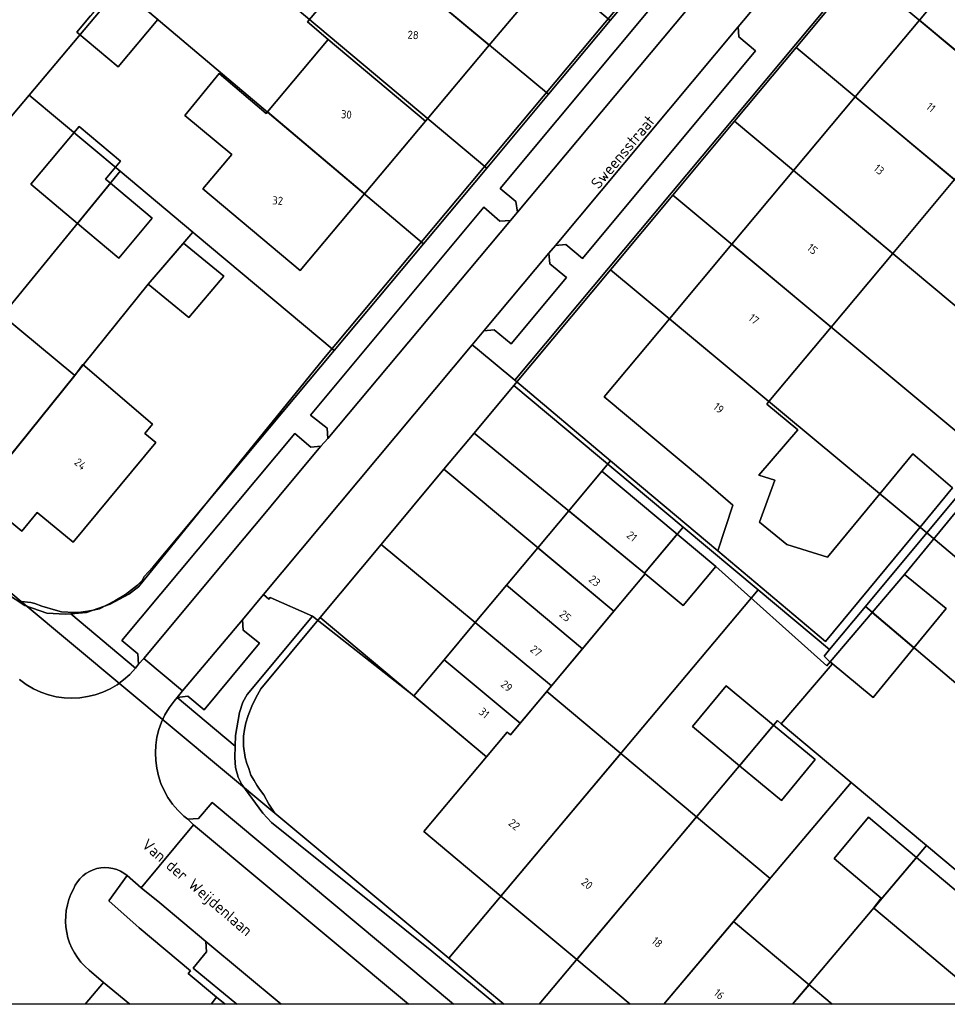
# Model space of a CAD drawing. Header units: metres. Extents: x 93498 to 93835, y 474827 to 475005.
# Tile 3 of 18: x 93585 to 93642, y 474827 to 474888. Entities that reach past the tile are written whole.
import ezdxf
from ezdxf.enums import TextEntityAlignment as Align
from ezdxf.lldxf.tags import DXFTag

# ---------------------------------------------------------------- set-up
doc = ezdxf.new("R2010")
doc.units = ezdxf.units.M
for name, color, linetype in [('B-WE-GR-BEPLANTING_CULTUUR_HEESTERS-G', 96, 'Continuous'), ('B-WE-GR-GROENVOORZIENING-G', 96, 'Continuous'), ('B-WE-KG-GRENS_PERCEEL-G', 150, 'KG-PERCEEL'), ('B-WE-OG-BEBOUWING-G', 3, 'Continuous'), ('B-WE-OG-BEBOUWING-T18', 2, 'Continuous'), ('B-WE-OG-BEBOUWING_HUISNUMMER-T18', 2, 'Continuous'), ('B-WE-OG-BEBOUWING_STRAATNAAM-T18', 3, 'Continuous'), ('B-WE-OG-TERREIN_ERF-G', 252, 'Continuous'), ('B-WE-VH-VERHARDING_BETONSTRAATSTEEN-G', 252, 'Continuous'), ('B-WE-VH-VERHARDING_OPEN-G', 252, 'Continuous'), ('B-WE-VH-VERHARDING_TEGEL-G', 252, 'Continuous')]:
    doc.layers.add(name, color=color, linetype=linetype)
doc.styles.add('NLCS-ISO', font='txt')
doc.styles.get("Standard").update_dxf_attribs({"font": 'arial.ttf'})
tags = doc.linetypes.add('KG-PERCEEL', pattern='A,5.5,-2,["P",Standard,S=1.8,R=0,X=-0.5,Y=-0.9],-2,5.5,-2,[5,NLCS.shx,S=0.75,R=0,X=0,Y=0],-2', length=19).pattern_tags.tags
tags[6] = DXFTag(74, 10)

msp = doc.modelspace()

# ---------------------------------------------------------------- linework, layer by layer
msp.add_lwpolyline([(93498.56, 475004.928), (93713.6, 475004.928), (93713.6, 474827.2), (93498.56, 474827.2)], close=True)
at = {"layer": 'B-WE-GR-BEPLANTING_CULTUUR_HEESTERS-G', "ltscale": 0.2, "flags": 128}
msp.add_lwpolyline([(93597.201, 474827.2), (93596.671, 474827.643), (93596.341, 474827.2)], dxfattribs=at)
at = {"layer": 'B-WE-GR-GROENVOORZIENING-G', "ltscale": 0.2, "flags": 128}
msp.add_lwpolyline([(93596.341, 474827.2), (93596.671, 474827.643), (93594.918, 474829.108), (93595.063, 474829.273), (93591.891, 474831.913), (93590.026, 474833.591), (93591.165, 474835.145), (93591.165, 474835.145, 0.51296), (93587.852, 474834.312), (93587.852, 474834.312, 0.359462), (93588.806, 474829.305), (93588.806, 474829.305), (93589.71, 474828.547), (93591.323, 474827.2)], format="xyb", dxfattribs=at)
at = {"layer": 'B-WE-KG-GRENS_PERCEEL-G', "ltscale": 0.2, "flags": 128}
for points in [[(93584.627, 474852.054), (93600.265, 474839.001), (93599.908, 474839.555), (93599.595, 474840.114), (93599.316, 474840.481), (93599.154, 474840.715), (93599.006, 474841.004), (93598.8, 474841.342), (93598.658, 474841.756), (93598.545, 474842.048), (93598.442, 474842.43), (93598.348, 474843.131), (93598.34, 474843.432), (93598.349, 474843.752), (93598.403, 474844.165), (93598.476, 474844.561), (93598.632, 474845.018), (93598.851, 474845.586), (93599.091, 474846.103), (93599.399, 474846.662), (93603.068, 474851.057), (93606.84, 474855.575), (93610.71, 474860.211), (93612.567, 474862.435), (93615.023, 474865.376), (93620.983, 474872.517), (93624.828, 474877.125), (93628.641, 474881.693), (93632.438, 474886.242), (93636.396, 474890.984), (93640.273, 474895.63), (93644.166, 474900.295), (93647.916, 474904.787), (93651.761, 474909.394), (93657.161, 474915.864), (93668.952, 474929.991), (93669.407, 474930.491), (93669.996, 474931.073), (93671.018, 474931.585), (93672.022, 474931.882), (93672.474, 474931.991), (93672.935, 474931.994), (93673.407, 474932.087), (93673.816, 474932.068), (93674.791, 474931.867), (93675.618, 474931.528), (93676.469, 474931.236), (93659.551, 474945.422), (93660.778, 474944.103), (93661.144, 474943.761), (93661.484, 474943.311), (93661.794, 474942.787), (93662.044, 474942.346), (93662.223, 474941.9), (93662.384, 474941.47), (93662.518, 474940.932), (93662.584, 474940.352), (93662.567, 474939.712), (93662.491, 474938.925), (93662.347, 474938.327), (93662.212, 474937.819), (93661.835, 474937.024), (93661.262, 474936.036), (93660.958, 474935.638), (93660.568, 474935.215), (93658.238, 474932.431), (93656.172, 474929.962), (93654.291, 474927.714), (93652.424, 474925.483), (93650.537, 474923.228), (93648.654, 474920.978), (93646.159, 474917.996), (93640.238, 474910.92), (93636.466, 474906.414), (93632.616, 474901.812), (93628.765, 474897.21), (93624.866, 474892.55), (93620.967, 474887.891), (93617.164, 474883.346), (93613.345, 474878.782), (93609.446, 474874.123), (93603.942, 474867.546), (93592.742, 474854.162), (93592.204, 474853.602), (93592.083, 474853.343), (93591.806, 474853.054), (93591.056, 474852.476), (93590.397, 474852.084), (93589.886, 474851.828), (93589.462, 474851.597), (93589.062, 474851.51), (93588.728, 474851.464), (93588.308, 474851.394), (93587.902, 474851.377), (93587.118, 474851.417), (93586.737, 474851.51), (93585.9, 474851.758), (93585.459, 474851.934), (93585.207, 474851.984), (93584.627, 474852.054)], [(93605.415, 474908.845), (93601.577, 474904.268), (93601.56, 474904.248), (93620.967, 474887.891), (93624.866, 474892.55), (93605.415, 474908.845)], [(93569.454, 474864.718), (93585.113, 474883.284), (93589.503, 474888.488), (93588.822, 474889.057), (93569.366, 474905.317), (93569.047, 474904.936), (93561.287, 474895.652), (93560.55, 474894.703), (93560.251, 474894.039), (93559.924, 474893.497), (93559.583, 474892.706), (93559.37, 474892.067), (93559.144, 474891.179), (93558.99, 474890.261), (93558.979, 474889.55), (93558.998, 474889.108), (93559.024, 474888.17), (93559.239, 474887.301), (93559.435, 474886.449), (93559.836, 474885.063), (93564.017, 474871.223), (93565.267, 474869.022), (93565.993, 474867.983), (93566.307, 474867.345), (93569.454, 474864.718)], [(93601.56, 474904.248), (93597.642, 474899.575), (93597.786, 474899.451), (93617.164, 474883.346), (93620.967, 474887.891), (93601.56, 474904.248)], [(93597.642, 474899.575), (93593.929, 474895.147), (93593.897, 474895.109), (93613.345, 474878.782), (93617.164, 474883.346), (93597.786, 474899.451), (93597.642, 474899.575)], [(93655.838, 474874.723), (93659.708, 474879.376), (93640.273, 474895.63), (93636.396, 474890.984), (93655.838, 474874.723)], [(93593.897, 474895.109), (93590.042, 474890.512), (93609.446, 474874.123), (93613.345, 474878.782), (93593.897, 474895.109)], [(93651.937, 474870.035), (93655.838, 474874.723), (93636.396, 474890.984), (93632.438, 474886.242), (93651.904, 474869.995), (93651.937, 474870.035)], [(93585.113, 474883.284), (93590.726, 474878.593), (93595.21, 474874.845), (93595.362, 474874.718), (93603.942, 474867.546), (93609.446, 474874.123), (93590.042, 474890.512), (93588.822, 474889.057), (93589.503, 474888.488), (93585.113, 474883.284)], [(93632.438, 474886.242), (93628.641, 474881.693), (93648.099, 474865.421), (93648.18, 474865.518), (93651.904, 474869.995), (93632.438, 474886.242)], [(93569.454, 474864.718), (93575.349, 474859.797), (93590.726, 474878.593), (93585.113, 474883.284), (93569.454, 474864.718)], [(93628.641, 474881.693), (93624.828, 474877.125), (93644.325, 474860.884), (93648.099, 474865.421), (93628.641, 474881.693)], [(93579.869, 474856.024), (93592.464, 474871.628), (93595.21, 474874.845), (93590.726, 474878.593), (93575.349, 474859.797), (93579.869, 474856.024)], [(93624.828, 474877.125), (93620.983, 474872.517), (93640.503, 474856.29), (93644.325, 474860.884), (93624.828, 474877.125)], [(93584.627, 474852.054), (93585.207, 474851.984), (93585.459, 474851.934), (93585.9, 474851.758), (93586.737, 474851.51), (93587.118, 474851.417), (93587.902, 474851.377), (93588.308, 474851.394), (93588.728, 474851.464), (93589.062, 474851.51), (93589.462, 474851.597), (93589.886, 474851.828), (93590.397, 474852.084), (93591.056, 474852.476), (93591.806, 474853.054), (93592.083, 474853.343), (93592.204, 474853.602), (93592.742, 474854.162), (93603.942, 474867.546), (93595.362, 474874.718), (93595.21, 474874.845), (93592.464, 474871.628), (93579.869, 474856.024), (93584.627, 474852.054)], [(93625.46, 474856.647), (93630.093, 474852.773), (93634.506, 474849.082), (93636.714, 474851.736), (93640.503, 474856.29), (93620.983, 474872.517), (93615.023, 474865.376), (93625.46, 474856.647)], [(93612.567, 474862.435), (93623.083, 474853.8), (93625.46, 474856.647), (93615.023, 474865.376), (93612.567, 474862.435)], [(93612.567, 474862.435), (93610.71, 474860.211), (93621.187, 474851.446), (93623.126, 474853.764), (93623.083, 474853.8), (93612.567, 474862.435)], [(93663.956, 474844.271), (93644.464, 474860.768), (93644.325, 474860.884), (93640.503, 474856.29), (93640.625, 474856.189), (93660.136, 474839.708), (93663.956, 474844.271)], [(93610.71, 474860.211), (93606.84, 474855.575), (93617.345, 474846.854), (93621.187, 474851.446), (93610.71, 474860.211)], [(93600.265, 474839.001), (93611.004, 474830.038), (93630.093, 474852.773), (93625.46, 474856.647), (93623.083, 474853.8), (93623.126, 474853.764), (93621.187, 474851.446), (93617.345, 474846.854), (93614.806, 474843.818), (93614.612, 474843.98), (93613.33, 474842.472), (93603.068, 474851.057), (93599.399, 474846.662), (93599.091, 474846.103), (93598.851, 474845.586), (93598.632, 474845.018), (93598.476, 474844.561), (93598.403, 474844.165), (93598.349, 474843.752), (93598.34, 474843.432), (93598.348, 474843.131), (93598.442, 474842.43), (93598.545, 474842.048), (93598.658, 474841.756), (93598.8, 474841.342), (93599.006, 474841.004), (93599.154, 474840.715), (93599.316, 474840.481), (93599.595, 474840.114), (93599.908, 474839.555), (93600.265, 474839.001)], [(93660.136, 474839.708), (93640.625, 474856.189), (93640.503, 474856.29), (93636.714, 474851.736), (93656.3, 474835.126), (93660.136, 474839.708)], [(93603.068, 474851.057), (93613.33, 474842.472), (93614.612, 474843.98), (93614.806, 474843.818), (93617.345, 474846.854), (93606.84, 474855.575), (93603.068, 474851.057)], [(93634.506, 474849.082), (93634.177, 474848.687), (93634.669, 474848.193), (93631.52, 474844.503), (93635.833, 474840.89), (93640.489, 474836.988), (93650.698, 474828.435), (93656.3, 474835.126), (93636.714, 474851.736), (93634.506, 474849.082)]]:
    msp.add_lwpolyline(points, close=True, dxfattribs=at)
for points in [[(93614.403, 474827.2), (93611.004, 474830.038), (93600.265, 474839.001), (93584.627, 474852.054), (93579.869, 474856.024), (93575.349, 474859.797), (93569.454, 474864.718), (93566.307, 474867.345), (93551.802, 474879.626), (93554.514, 474866.176), (93552.668, 474869.338), (93530.784, 474914.884), (93520.37, 474903.878), (93524.904, 474899.983), (93528.742, 474892.553), (93536.33, 474874.723), (93536.725, 474873.834), (93541.549, 474865.014), (93546.915, 474856.719), (93554.268, 474849.496), (93577.711, 474828.471), (93579.226, 474827.2)], [(93616.587, 474827.2), (93631.282, 474844.702), (93631.52, 474844.503), (93634.669, 474848.193), (93634.177, 474848.687), (93634.506, 474849.082), (93630.093, 474852.773), (93611.004, 474830.038), (93614.403, 474827.2)], [(93624.265, 474827.2), (93635.833, 474840.89), (93631.52, 474844.503), (93631.282, 474844.702), (93616.587, 474827.2)], [(93632.219, 474827.2), (93640.489, 474836.988), (93635.833, 474840.89), (93624.265, 474827.2)], [(93649.664, 474827.2), (93650.698, 474828.435), (93640.489, 474836.988), (93632.219, 474827.2)]]:
    msp.add_lwpolyline(points, dxfattribs=at)
at = {"layer": 'B-WE-OG-BEBOUWING-G', "ltscale": 0.2, "flags": 128}
for points in [[(93617.338, 474890.95), (93608.6, 474898.314), (93604.718, 474893.69), (93613.506, 474886.386), (93617.338, 474890.95)], [(93617.338, 474890.95), (93608.6, 474898.314), (93604.718, 474893.69), (93613.506, 474886.386), (93617.338, 474890.95)], [(93609.567, 474881.694), (93613.506, 474886.386), (93604.718, 474893.69), (93603.758, 474892.547), (93604.116, 474889.993), (93602.283, 474887.809), (93603.572, 474886.727), (93609.567, 474881.694)], [(93609.567, 474881.694), (93613.506, 474886.386), (93604.718, 474893.69), (93603.758, 474892.547), (93604.116, 474889.993), (93602.283, 474887.809), (93603.572, 474886.727), (93609.567, 474881.694)], [(93640.05, 474887.928), (93646.169, 474882.81), (93650.052, 474887.452), (93643.932, 474892.57), (93640.05, 474887.928)], [(93640.05, 474887.928), (93646.169, 474882.81), (93650.052, 474887.452), (93643.932, 474892.57), (93640.05, 474887.928)], [(93593.056, 474887.967), (93590.501, 474890.125), (93588.895, 474888.191), (93588.045, 474887.174), (93590.604, 474885.034), (93593.056, 474887.967)], [(93646.169, 474882.81), (93640.05, 474887.928), (93636.09, 474883.194), (93642.215, 474878.082), (93646.169, 474882.81)], [(93646.169, 474882.81), (93640.05, 474887.928), (93636.09, 474883.194), (93642.215, 474878.082), (93646.169, 474882.81)], [(93605.798, 474877.204), (93609.567, 474881.694), (93603.572, 474886.727), (93599.818, 474882.255), (93605.798, 474877.204)], [(93605.798, 474877.204), (93609.567, 474881.694), (93603.572, 474886.727), (93599.818, 474882.255), (93605.798, 474877.204)], [(93599.818, 474882.255), (93599.744, 474882.167), (93596.83, 474884.62), (93594.716, 474882.028), (93597.617, 474879.634), (93595.834, 474877.51), (93601.829, 474872.477), (93605.798, 474877.204), (93599.818, 474882.255)], [(93599.818, 474882.255), (93599.744, 474882.167), (93596.83, 474884.62), (93594.716, 474882.028), (93597.617, 474879.634), (93595.834, 474877.51), (93601.829, 474872.477), (93605.798, 474877.204), (93599.818, 474882.255)], [(93632.285, 474878.645), (93638.405, 474873.527), (93642.215, 474878.082), (93636.09, 474883.194), (93632.285, 474878.645)], [(93632.285, 474878.645), (93638.405, 474873.527), (93642.215, 474878.082), (93636.09, 474883.194), (93632.285, 474878.645)], [(93588.096, 474875.378), (93590.131, 474877.866), (93589.831, 474878.117), (93590.748, 474879.209), (93588.193, 474881.353), (93585.211, 474877.799), (93588.096, 474875.378)], [(93638.405, 474873.527), (93632.285, 474878.645), (93628.474, 474874.088), (93634.604, 474868.982), (93638.405, 474873.527)], [(93638.405, 474873.527), (93632.285, 474878.645), (93628.474, 474874.088), (93634.604, 474868.982), (93638.405, 474873.527)], [(93590.131, 474877.866), (93588.096, 474875.378), (93590.647, 474873.237), (93592.713, 474875.699), (93590.131, 474877.866)], [(93594.962, 474869.58), (93597.129, 474872.119), (93594.633, 474874.169), (93592.464, 474871.628), (93594.962, 474869.58)], [(93624.626, 474869.488), (93630.761, 474864.388), (93634.604, 474868.982), (93628.474, 474874.088), (93624.626, 474869.488)], [(93624.626, 474869.488), (93630.761, 474864.388), (93634.604, 474868.982), (93628.474, 474874.088), (93624.626, 474869.488)], [(93582.906, 474859.787), (93587.925, 474866.005), (93583.457, 474869.708), (93578.358, 474863.555), (93577.401, 474862.4), (93580.101, 474860.163), (93581.058, 474861.318), (93582.906, 474859.787)], [(93582.906, 474859.787), (93587.925, 474866.005), (93583.457, 474869.708), (93578.358, 474863.555), (93577.401, 474862.4), (93580.101, 474860.163), (93581.058, 474861.318), (93582.906, 474859.787)], [(93624.626, 474869.488), (93620.598, 474864.672), (93626.718, 474859.554), (93628.538, 474857.989), (93627.6, 474855.17), (93634.245, 474849.575), (93640.083, 474856.639), (93637.604, 474858.7), (93634.382, 474854.784), (93631.87, 474855.559), (93630.186, 474856.955), (93631.129, 474859.539), (93630.138, 474859.849), (93632.539, 474862.641), (93630.62, 474864.219), (93630.761, 474864.388), (93624.626, 474869.488)], [(93624.626, 474869.488), (93620.598, 474864.672), (93626.718, 474859.554), (93628.538, 474857.989), (93627.6, 474855.17), (93634.245, 474849.575), (93640.083, 474856.639), (93637.604, 474858.7), (93634.382, 474854.784), (93631.87, 474855.559), (93630.186, 474856.955), (93631.129, 474859.539), (93630.138, 474859.849), (93632.539, 474862.641), (93630.62, 474864.219), (93630.761, 474864.388), (93624.626, 474869.488)], [(93587.925, 474866.005), (93582.906, 474859.787), (93581.949, 474858.632), (93584.659, 474856.386), (93585.616, 474857.541), (93587.821, 474855.714), (93592.92, 474861.866), (93592.257, 474862.416), (93592.732, 474862.995), (93588.434, 474866.674), (93587.925, 474866.005)], [(93587.925, 474866.005), (93582.906, 474859.787), (93581.949, 474858.632), (93584.659, 474856.386), (93585.616, 474857.541), (93587.821, 474855.714), (93592.92, 474861.866), (93592.257, 474862.416), (93592.732, 474862.995), (93588.434, 474866.674), (93587.925, 474866.005)], [(93637.604, 474858.7), (93640.083, 474856.639), (93642.092, 474859.07), (93639.636, 474861.17), (93637.604, 474858.7)], [(93623.083, 474853.8), (93625.088, 474856.201), (93620.446, 474860.085), (93618.403, 474857.643), (93623.083, 474853.8)], [(93623.083, 474853.8), (93625.088, 474856.201), (93620.446, 474860.085), (93618.403, 474857.643), (93623.083, 474853.8)], [(93623.126, 474853.764), (93623.083, 474853.8), (93618.403, 474857.643), (93616.499, 474855.368), (93621.187, 474851.446), (93623.126, 474853.764)], [(93623.126, 474853.764), (93623.083, 474853.8), (93618.403, 474857.643), (93616.499, 474855.368), (93621.187, 474851.446), (93623.126, 474853.764)], [(93623.126, 474853.764), (93625.468, 474851.805), (93627.475, 474854.204), (93625.088, 474856.201), (93623.083, 474853.8), (93623.126, 474853.764)], [(93619.248, 474849.128), (93621.187, 474851.446), (93616.499, 474855.368), (93614.56, 474853.05), (93619.248, 474849.128)], [(93619.248, 474849.128), (93621.187, 474851.446), (93616.499, 474855.368), (93614.56, 474853.05), (93619.248, 474849.128)], [(93637.134, 474851.38), (93639.708, 474849.197), (93641.694, 474851.619), (93639.128, 474853.724), (93637.134, 474851.38)], [(93612.643, 474850.758), (93617.345, 474846.854), (93619.248, 474849.128), (93614.56, 474853.05), (93612.643, 474850.758)], [(93612.643, 474850.758), (93617.345, 474846.854), (93619.248, 474849.128), (93614.56, 474853.05), (93612.643, 474850.758)], [(93639.708, 474849.197), (93637.134, 474851.38), (93634.535, 474848.323), (93637.198, 474846.138), (93639.708, 474849.197)], [(93617.345, 474846.854), (93612.643, 474850.758), (93610.718, 474848.458), (93615.406, 474844.536), (93617.052, 474846.502), (93617.345, 474846.854)], [(93617.345, 474846.854), (93612.643, 474850.758), (93610.718, 474848.458), (93615.406, 474844.536), (93617.052, 474846.502), (93617.345, 474846.854)], [(93608.848, 474846.222), (93613.33, 474842.472), (93614.612, 474843.98), (93614.806, 474843.818), (93615.406, 474844.536), (93610.718, 474848.458), (93608.848, 474846.222)], [(93608.848, 474846.222), (93613.33, 474842.472), (93614.612, 474843.98), (93614.806, 474843.818), (93615.406, 474844.536), (93610.718, 474848.458), (93608.848, 474846.222)], [(93628.945, 474841.919), (93631.05, 474844.425), (93628.122, 474846.85), (93626.034, 474844.33), (93628.945, 474841.919)], [(93615.406, 474844.536), (93614.806, 474843.818), (93614.612, 474843.98), (93613.33, 474842.472), (93609.465, 474837.852), (93614.223, 474833.872), (93621.619, 474842.68), (93617.052, 474846.502), (93615.406, 474844.536)], [(93615.406, 474844.536), (93614.806, 474843.818), (93614.612, 474843.98), (93613.33, 474842.472), (93609.465, 474837.852), (93614.223, 474833.872), (93621.619, 474842.68), (93617.052, 474846.502), (93615.406, 474844.536)], [(93628.945, 474841.919), (93631.534, 474839.775), (93633.621, 474842.296), (93631.05, 474844.425), (93628.945, 474841.919)], [(93618.902, 474829.957), (93626.298, 474838.765), (93621.619, 474842.68), (93614.223, 474833.872), (93618.902, 474829.957)], [(93618.902, 474829.957), (93626.298, 474838.765), (93621.619, 474842.68), (93614.223, 474833.872), (93618.902, 474829.957)], [(93637.726, 474833.718), (93639.873, 474836.259), (93636.907, 474838.75), (93634.78, 474836.203), (93637.687, 474833.751), (93637.218, 474833.135), (93637.227, 474833.127), (93637.726, 474833.718)], [(93639.873, 474836.259), (93637.726, 474833.718), (93637.227, 474833.127), (93643.618, 474827.757), (93646.256, 474830.896), (93639.873, 474836.259)]]:
    msp.add_lwpolyline(points, close=True, dxfattribs=at)
for points in [[(93624.265, 474827.2), (93628.573, 474832.299), (93630.831, 474834.972), (93626.298, 474838.765), (93618.902, 474829.957), (93622.198, 474827.2)], [(93624.265, 474827.2), (93628.573, 474832.299), (93630.831, 474834.972), (93626.298, 474838.765), (93618.902, 474829.957), (93622.198, 474827.2)], [(93632.218, 474827.2), (93633.233, 474828.401), (93628.573, 474832.299), (93624.265, 474827.2)], [(93632.218, 474827.2), (93633.233, 474828.401), (93628.573, 474832.299), (93624.265, 474827.2)], [(93634.668, 474827.2), (93633.233, 474828.401), (93632.218, 474827.2)], [(93634.668, 474827.2), (93633.233, 474828.401), (93632.218, 474827.2)]]:
    msp.add_lwpolyline(points, dxfattribs=at)
at = {"layer": 'B-WE-OG-TERREIN_ERF-G', "ltscale": 0.2, "flags": 128}
for points in [[(93558.918, 474890.51), (93558.933, 474887.59), (93559.055, 474886.896), (93559.132, 474886.458), (93560.085, 474882.95), (93562.33, 474875.615), (93564.022, 474870.44), (93564.482, 474869.557), (93565.613, 474867.93), (93567.7, 474865.88), (93578.455, 474856.768), (93583.108, 474852.94), (93584.845, 474851.797), (93586.196, 474851.322), (93587.347, 474851.272), (93587.687, 474851.3), (93588.646, 474851.377), (93590.117, 474851.891), (93591.267, 474852.498), (93591.868, 474852.958), (93603.296, 474867.043), (93645.473, 474917.443)], [(93656.473, 474915.23), (93615.08, 474865.711), (93620.99, 474860.735), (93627.6, 474855.17), (93628.538, 474857.989), (93626.718, 474859.554), (93620.598, 474864.672), (93624.626, 474869.488), (93628.474, 474874.088), (93632.285, 474878.645), (93636.09, 474883.194), (93640.05, 474887.928), (93643.932, 474892.57)], [(93617.338, 474890.95), (93613.506, 474886.386), (93609.567, 474881.694), (93605.798, 474877.204), (93601.829, 474872.477), (93595.834, 474877.51), (93597.617, 474879.634), (93594.716, 474882.028), (93596.83, 474884.62), (93599.744, 474882.167), (93599.818, 474882.255), (93603.572, 474886.727), (93602.283, 474887.809), (93604.116, 474889.993)], [(93593.056, 474887.967), (93590.604, 474885.034), (93588.045, 474887.174), (93588.895, 474888.191)], [(93642.215, 474878.082), (93638.405, 474873.527), (93634.604, 474868.982), (93630.761, 474864.388), (93630.62, 474864.219), (93632.539, 474862.641), (93630.138, 474859.849), (93631.129, 474859.539), (93630.186, 474856.955), (93631.87, 474855.559), (93634.382, 474854.784), (93637.604, 474858.7), (93639.636, 474861.17), (93642.092, 474859.07)], [(93642.246, 474857.525), (93639.128, 474853.724), (93641.694, 474851.619), (93639.708, 474849.197), (93637.198, 474846.138), (93634.535, 474848.323), (93634.326, 474848.077), (93627.475, 474854.204), (93625.468, 474851.805), (93623.126, 474853.764), (93621.187, 474851.446), (93619.248, 474849.128), (93617.345, 474846.854), (93617.052, 474846.502), (93621.619, 474842.68), (93626.298, 474838.765), (93630.831, 474834.972), (93628.573, 474832.299), (93633.233, 474828.401), (93634.668, 474827.2)], [(93622.198, 474827.2), (93618.902, 474829.957), (93614.223, 474833.872), (93609.465, 474837.852), (93613.33, 474842.472), (93608.848, 474846.222), (93602.59, 474851.138), (93598.562, 474846.304), (93598.293, 474845.845), (93598.088, 474845.203), (93597.843, 474843.78), (93597.82, 474843.133), (93597.795, 474842.427), (93597.848, 474841.802), (93598, 474841.211), (93598.226, 474840.767), (93599.527, 474838.985), (93600.064, 474838.419), (93609.964, 474830.473), (93613.914, 474827.2)]]:
    msp.add_lwpolyline(points, dxfattribs=at)
for points in [[(93590.131, 474877.866), (93592.713, 474875.699), (93590.647, 474873.237), (93588.096, 474875.378), (93585.211, 474877.799), (93588.193, 474881.353), (93590.748, 474879.209), (93589.831, 474878.117), (93590.131, 474877.866)], [(93594.962, 474869.58), (93592.464, 474871.628), (93594.633, 474874.169), (93597.129, 474872.119), (93594.962, 474869.58)], [(93578.358, 474863.555), (93573.427, 474867.642), (93578.525, 474873.795), (93583.457, 474869.708), (93587.925, 474866.005), (93588.434, 474866.674), (93592.732, 474862.995), (93592.257, 474862.416), (93592.92, 474861.866), (93587.821, 474855.714), (93585.616, 474857.541), (93584.659, 474856.386), (93581.949, 474858.632), (93582.906, 474859.787), (93581.058, 474861.318), (93580.101, 474860.163), (93577.401, 474862.4), (93578.358, 474863.555)], [(93631.05, 474844.425), (93633.621, 474842.296), (93631.534, 474839.775), (93628.945, 474841.919), (93626.034, 474844.33), (93628.122, 474846.85), (93631.05, 474844.425)], [(93639.873, 474836.259), (93646.256, 474830.896), (93643.618, 474827.757), (93637.227, 474833.127), (93637.218, 474833.135), (93637.687, 474833.751), (93634.78, 474836.203), (93636.907, 474838.75), (93639.873, 474836.259)]]:
    msp.add_lwpolyline(points, close=True, dxfattribs=at)
at = {"layer": 'B-WE-VH-VERHARDING_BETONSTRAATSTEEN-G', "ltscale": 0.2, "flags": 128}
for points in [[(93626.451, 474889.484), (93615.239, 474876.067), (93614.814, 474875.566), (93603.542, 474862.115), (93603.114, 474861.645), (93600.931, 474859.024), (93599.652, 474857.487), (93598.372, 474855.95), (93592.19, 474848.53), (93594.569, 474846.545), (93598.279, 474850.913), (93599.567, 474852.481), (93612.442, 474867.893), (93613.164, 474868.753), (93617.185, 474873.54), (93617.597, 474874.026), (93628.862, 474887.505), (93632.887, 474892.325)], [(93611.297, 474827.2), (93596.398, 474839.653), (93595.553, 474838.66), (93594.895, 474838.615), (93595.253, 474838.273), (93608.529, 474827.2)], [(93608.529, 474827.2), (93595.253, 474838.273), (93592.033, 474834.395), (93593.167, 474833.459), (93596.023, 474831.084), (93600.666, 474827.2)], [(93600.666, 474827.2), (93596.023, 474831.084), (93596.062, 474830.445), (93595.239, 474829.44), (93597.934, 474827.2)], [(93591.323, 474827.2), (93589.71, 474828.547), (93588.569, 474827.2)]]:
    msp.add_lwpolyline(points, dxfattribs=at)
for points in [[(93615.239, 474876.067), (93626.451, 474889.484), (93625.798, 474889.451), (93624.835, 474890.317), (93614.184, 474877.54), (93615.149, 474876.73), (93615.239, 474876.067)], [(93617.597, 474874.026), (93618.227, 474874.07), (93619.251, 474873.216), (93629.921, 474886.016), (93628.905, 474886.887), (93628.862, 474887.505), (93617.597, 474874.026)], [(93614.814, 474875.566), (93614.148, 474875.525), (93613.173, 474876.373), (93602.473, 474863.557), (93603.509, 474862.754), (93603.542, 474862.115), (93614.814, 474875.566)], [(93613.164, 474868.753), (93613.806, 474868.818), (93614.848, 474867.949), (93618.259, 474872.041), (93617.235, 474872.895), (93617.185, 474873.54), (93613.164, 474868.753)], [(93591.87, 474848.178), (93592.19, 474848.53), (93598.372, 474855.95), (93599.652, 474857.487), (93600.931, 474859.024), (93603.114, 474861.645), (93602.491, 474861.579), (93601.507, 474862.421), (93590.833, 474849.637), (93591.821, 474848.815), (93591.87, 474848.178)], [(93598.279, 474850.913), (93594.569, 474846.545), (93594.255, 474846.134), (93594.898, 474846.211), (93595.911, 474845.363), (93599.329, 474849.478), (93598.327, 474850.275), (93598.279, 474850.913)]]:
    msp.add_lwpolyline(points, close=True, dxfattribs=at)
at = {"layer": 'B-WE-VH-VERHARDING_OPEN-G', "ltscale": 0.2, "flags": 128}
msp.add_lwpolyline([(93588.569, 474827.2), (93589.71, 474828.547), (93589.71, 474828.547), (93588.806, 474829.305), (93588.806, 474829.305, -0.359462), (93587.852, 474834.312), (93587.852, 474834.312, -0.51296), (93591.165, 474835.145), (93591.165, 474835.145), (93592.033, 474834.395), (93595.253, 474838.273), (93594.895, 474838.615), (93594.895, 474838.615), (93594.658, 474838.816), (93594.658, 474838.816, -0.40587), (93594.057, 474845.9), (93594.057, 474845.9), (93594.255, 474846.134), (93594.569, 474846.545), (93592.19, 474848.53), (93591.87, 474848.178), (93591.675, 474847.931), (93591.675, 474847.931, -0.410166), (93584.518, 474847.233)], format="xyb", dxfattribs=at)
msp.add_lwpolyline([(93597.934, 474827.2), (93595.239, 474829.44), (93596.062, 474830.445), (93596.023, 474831.084), (93593.167, 474833.459), (93592.033, 474834.395), (93591.165, 474835.145), (93590.026, 474833.591), (93591.891, 474831.913), (93595.063, 474829.273), (93594.918, 474829.108), (93596.671, 474827.643), (93597.201, 474827.2)], dxfattribs=at)
at = {"layer": 'B-WE-VH-VERHARDING_TEGEL-G', "ltscale": 0.2, "flags": 128}
for points in [[(93645.473, 474917.443), (93603.296, 474867.043), (93591.868, 474852.958), (93591.267, 474852.498), (93590.117, 474851.891), (93588.646, 474851.377), (93587.687, 474851.3), (93591.675, 474847.931), (93591.87, 474848.178), (93591.821, 474848.815), (93590.833, 474849.637), (93601.507, 474862.421), (93602.491, 474861.579), (93603.114, 474861.645), (93603.542, 474862.115), (93603.509, 474862.754), (93602.473, 474863.557), (93613.173, 474876.373), (93614.148, 474875.525), (93614.814, 474875.566), (93615.239, 474876.067), (93615.149, 474876.73), (93614.184, 474877.54), (93624.835, 474890.317)], [(93632.887, 474892.325), (93628.862, 474887.505), (93628.905, 474886.887), (93629.921, 474886.016), (93619.251, 474873.216), (93618.227, 474874.07), (93617.597, 474874.026), (93617.185, 474873.54), (93617.235, 474872.895), (93618.259, 474872.041), (93614.848, 474867.949), (93613.806, 474868.818), (93613.164, 474868.753), (93612.442, 474867.893), (93612.782, 474867.618), (93615.08, 474865.711), (93656.473, 474915.23)], [(93642.092, 474859.07), (93640.083, 474856.639), (93634.245, 474849.575), (93627.6, 474855.17), (93620.99, 474860.735), (93620.446, 474860.085), (93625.088, 474856.201), (93625.088, 474856.201), (93627.475, 474854.204), (93634.326, 474848.077), (93634.535, 474848.323), (93637.134, 474851.38), (93639.128, 474853.724), (93642.246, 474857.525)]]:
    msp.add_lwpolyline(points, dxfattribs=at)
for points in [[(93599.983, 474852.296), (93602.59, 474851.138), (93608.848, 474846.222), (93610.718, 474848.458), (93612.643, 474850.758), (93614.56, 474853.05), (93616.499, 474855.368), (93618.403, 474857.643), (93620.446, 474860.085), (93620.99, 474860.735), (93615.08, 474865.711), (93612.782, 474867.618), (93612.442, 474867.893), (93599.567, 474852.481), (93599.907, 474852.206), (93599.983, 474852.296)], [(93598.279, 474850.913), (93598.327, 474850.275), (93599.329, 474849.478), (93595.911, 474845.363), (93594.898, 474846.211), (93594.255, 474846.134), (93597.82, 474843.133), (93597.843, 474843.78), (93598.088, 474845.203), (93598.293, 474845.845), (93598.562, 474846.304), (93602.59, 474851.138), (93599.983, 474852.296), (93599.907, 474852.206), (93599.567, 474852.481), (93598.279, 474850.913)]]:
    msp.add_lwpolyline(points, close=True, dxfattribs=at)
for points in [[(93584.518, 474847.233, 0.410166), (93591.675, 474847.931), (93591.675, 474847.931), (93587.687, 474851.3), (93587.347, 474851.272), (93586.196, 474851.322), (93584.845, 474851.797), (93583.108, 474852.94)], [(93613.914, 474827.2), (93609.964, 474830.473), (93600.064, 474838.419), (93599.527, 474838.985), (93598.226, 474840.767), (93598, 474841.211), (93597.848, 474841.802), (93597.795, 474842.427), (93597.82, 474843.133), (93594.255, 474846.134), (93594.255, 474846.134), (93594.057, 474845.9), (93594.057, 474845.9, 0.40587), (93594.658, 474838.816), (93594.658, 474838.816), (93594.895, 474838.615), (93595.553, 474838.66), (93596.398, 474839.653), (93611.297, 474827.2)]]:
    msp.add_lwpolyline(points, format="xyb", dxfattribs=at)

# ---------------------------------------------------------------- texts
at = {"layer": 'B-WE-OG-BEBOUWING-T18', "style": 'NLCS-ISO'}
for s, rotation, p in [('28', 356, (93608.803, 474887.005)), ('28', 356, (93608.803, 474887.005)), ('11', 320.1, (93640.753, 474882.534)), ('11', 320.1, (93640.753, 474882.534)), ('30', 356, (93604.687, 474882.102)), ('30', 356, (93604.687, 474882.102)), ('13', 320.1, (93637.549, 474878.704)), ('13', 320.1, (93637.549, 474878.704)), ('32', 356, (93600.448, 474876.785)), ('32', 356, (93600.448, 474876.785)), ('15', 320.1, (93633.442, 474873.794)), ('15', 320.1, (93633.442, 474873.794)), ('17', 320.1, (93629.827, 474869.472)), ('17', 320.1, (93629.827, 474869.472)), ('19', 320.1, (93627.658, 474863.982)), ('19', 320.1, (93627.658, 474863.982)), ('24', 320.4, (93588.272, 474860.535)), ('24', 320.4, (93588.272, 474860.535)), ('21', 320.1, (93622.304, 474856.072)), ('21', 320.1, (93622.304, 474856.072)), ('23', 320.1, (93620.004, 474853.323)), ('23', 320.1, (93620.004, 474853.323)), ('25', 320.1, (93618.196, 474851.163)), ('25', 320.1, (93618.196, 474851.163)), ('27', 320.1, (93616.389, 474849.002)), ('27', 320.1, (93616.389, 474849.002)), ('29', 320.1, (93614.58, 474846.84)), ('29', 320.1, (93614.58, 474846.84)), ('31', 320.1, (93613.185, 474845.173)), ('31', 320.1, (93613.185, 474845.173)), ('22', 320.1, (93615.046, 474838.289)), ('22', 320.1, (93615.046, 474838.289)), ('20', 320.1, (93619.537, 474834.641)), ('20', 320.1, (93619.537, 474834.641)), ('18', 320.1, (93623.858, 474831.026)), ('18', 320.1, (93623.858, 474831.026)), ('16', 320.1, (93627.688, 474827.822)), ('16', 320.1, (93627.688, 474827.822))]:
    msp.add_text(s, height=0.5, rotation=rotation, dxfattribs=at).set_placement(p, align=Align.MIDDLE_CENTER)
at = {"layer": 'B-WE-OG-BEBOUWING_HUISNUMMER-T18', "style": 'NLCS-ISO'}
for s, rotation, p in [('28', 356, (93608.803, 474887.005)), ('28', 356, (93608.803, 474887.005)), ('11', 320.1, (93640.753, 474882.534)), ('11', 320.1, (93640.753, 474882.534)), ('30', 356, (93604.687, 474882.102)), ('30', 356, (93604.687, 474882.102)), ('13', 320.1, (93637.549, 474878.704)), ('13', 320.1, (93637.549, 474878.704)), ('32', 356, (93600.448, 474876.785)), ('32', 356, (93600.448, 474876.785)), ('15', 320.1, (93633.442, 474873.794)), ('15', 320.1, (93633.442, 474873.794)), ('17', 320.1, (93629.827, 474869.472)), ('17', 320.1, (93629.827, 474869.472)), ('19', 320.1, (93627.658, 474863.982)), ('19', 320.1, (93627.658, 474863.982)), ('24', 320.4, (93588.272, 474860.535)), ('24', 320.4, (93588.272, 474860.535)), ('21', 320.1, (93622.304, 474856.072)), ('21', 320.1, (93622.304, 474856.072)), ('23', 320.1, (93620.004, 474853.323)), ('23', 320.1, (93620.004, 474853.323)), ('25', 320.1, (93618.196, 474851.163)), ('25', 320.1, (93618.196, 474851.163)), ('27', 320.1, (93616.389, 474849.002)), ('27', 320.1, (93616.389, 474849.002)), ('29', 320.1, (93614.58, 474846.84)), ('29', 320.1, (93614.58, 474846.84)), ('31', 320.1, (93613.185, 474845.173)), ('31', 320.1, (93613.185, 474845.173)), ('22', 320.1, (93615.046, 474838.289)), ('22', 320.1, (93615.046, 474838.289)), ('20', 320.1, (93619.537, 474834.641)), ('20', 320.1, (93619.537, 474834.641)), ('18', 320.1, (93623.858, 474831.026)), ('18', 320.1, (93623.858, 474831.026)), ('16', 320.1, (93627.688, 474827.822)), ('16', 320.1, (93627.688, 474827.822))]:
    msp.add_text(s, height=0.5, rotation=rotation, dxfattribs=at).set_placement(p, align=Align.MIDDLE_CENTER)
at = {"layer": 'B-WE-OG-BEBOUWING_STRAATNAAM-T18', "style": 'NLCS-ISO'}
for s, rotation, p in [('Sweensstraat', 50.2, (93621.743, 474879.784)), ('Sweensstraat', 50.2, (93621.743, 474879.784)), ('Van der Weijdenlaan', 319.3, (93595.485, 474834.418)), ('Van der Weijdenlaan', 319.3, (93595.485, 474834.418))]:
    msp.add_text(s, height=0.7, rotation=rotation, dxfattribs=at).set_placement(p, align=Align.MIDDLE_CENTER)

doc.saveas('drawing.dxf')
